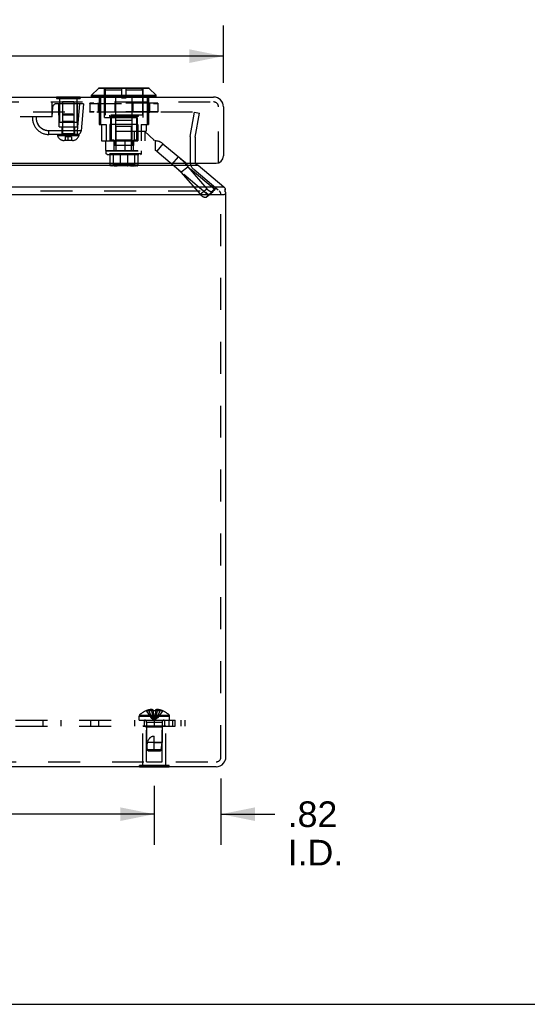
# Model space of a CAD drawing. Header units: inches. Extents: x 0 to 71, y 0 to 45.9.
# Tile 2 of 12: x 29.3 to 35.5, y 0 to 12. Entities that reach past the tile are written whole.
import ezdxf

# ---------------------------------------------------------------- set-up
doc = ezdxf.new("R2010")
doc.units = ezdxf.units.IN
doc.header["$LTSCALE"] = 3.902609
doc.header["$MEASUREMENT"] = 0
doc.linetypes.add('HIDDEN', pattern=[0.2, 0.1, -0.1])
doc.layers.get('0').update_dxf_attribs({"linetype": 'CONTINUOUS'})
for name, color, linetype in [('DEFAULT_2', 8, 'HIDDEN'), ('DIMENSIONS', 7, 'CONTINUOUS'), ('DOOR_ASSEMBLY', 7, 'CONTINUOUS'), ('SUBPANEL', 7, 'CONTINUOUS')]:
    doc.layers.add(name, color=color, linetype=linetype)
doc.styles.get("Standard").update_dxf_attribs({"font": 'arial.ttf'})
doc.dimstyles.new('DIMSTYLE_1', dxfattribs={"dimtxt": 0.313043, "dimasz": 0.417391, "dimexe": 0.09, "dimexo": 0.07, "dimgap": 0.0375, "dimtad": 0, "dimtih": 1, "dimtoh": 1, "dimzin": 4, "dimdsep": 46, "dimtxsty": 'Standard', "dimblk": '_FILLED', "dimblk1": '_FILLED', "dimblk2": '_FILLED', "dimcen": 0.09, "dimazin": 1, "dimtfac": 1, "dimtdec": 3, "dimtofl": 0, "dimtmove": 0, "dimatfit": 3, "dimldrblk": '_FILLED', "dimfxl": 0, "dimtolj": 1, "dimtzin": 4, "dimarcsym": 0})

# ---------------------------------------------------------------- blocks, each defined once
blk = doc.blocks.new('_FILLED')
at = {"color": 0, "linetype": 'ByBlock'}
blk.add_solid([(0, 0), (-1, 0.2), (-1, -0.2)], dxfattribs=at)
blk = doc.blocks.new('*D9')
at = {"layer": 'DIMENSIONS', "color": 2, "linetype": 'Continuous'}
for p, q in [((18.668, 2.67), (18.668, 1.948)), ((30.918, 2.67), (30.918, 1.948)), ((18.668, 2.324), (24.09, 2.324)), ((30.918, 2.324), (25.497, 2.324))]:
    blk.add_line(p, q, dxfattribs=at)
at = {"layer": 'DIMENSIONS', "color": 2, "linetype": 'Continuous', "xscale": 0.4173913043, "yscale": 0.4173913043, "zscale": 0.4173913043, "rotation": 180}
blk.add_blockref('_FILLED', (18.668, 2.324), dxfattribs=at)
at = {"layer": 'DIMENSIONS', "color": 2, "linetype": 'Continuous', "xscale": 0.4173913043, "yscale": 0.4173913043, "zscale": 0.4173913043}
blk.add_blockref('_FILLED', (30.918, 2.324), dxfattribs=at)
at = {"layer": 'DIMENSIONS', "color": 2, "linetype": 'Continuous', "insert": (24.793, 2.48), "char_height": 0.313, "width": 1.09391, "attachment_point": 2, "line_spacing_factor": 0.9}
blk.add_mtext('12.25', dxfattribs=at)
blk = doc.blocks.new('*D10')
at = {"layer": 'DIMENSIONS', "color": 2, "linetype": 'Continuous'}
for p, q in [((31.733, 2.758), (31.733, 1.948)), ((30.918, 2.607), (30.918, 1.948)), ((30.918, 2.324), (30.084, 2.324)), ((31.733, 2.324), (32.391, 2.324))]:
    blk.add_line(p, q, dxfattribs=at)
at = {"layer": 'DIMENSIONS', "color": 2, "linetype": 'Continuous', "xscale": 0.4173913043, "yscale": 0.4173913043, "zscale": 0.4173913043}
blk.add_blockref('_FILLED', (30.918, 2.324), dxfattribs=at)
at = {"layer": 'DIMENSIONS', "color": 2, "linetype": 'Continuous', "xscale": 0.4173913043, "yscale": 0.4173913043, "zscale": 0.4173913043, "rotation": 180}
blk.add_blockref('_FILLED', (31.733, 2.324), dxfattribs=at)
at = {"layer": 'DIMENSIONS', "color": 2, "linetype": 'Continuous', "insert": (32.548, 2.48), "char_height": 0.313, "width": 0.67845, "attachment_point": 1, "line_spacing_factor": 0.9}
blk.add_mtext('.82\\PI.D.', dxfattribs=at)
blk = doc.blocks.new('*D17')
at = {"layer": 'DIMENSIONS', "color": 2, "linetype": 'Continuous'}
for p, q in [((17.823, 11.26), (17.823, 11.963)), ((31.763, 11.26), (31.763, 11.963)), ((17.823, 11.588), (23.374, 11.588)), ((31.763, 11.588), (26.212, 11.588))]:
    blk.add_line(p, q, dxfattribs=at)
at = {"layer": 'DIMENSIONS', "color": 2, "linetype": 'Continuous', "xscale": 0.4173913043, "yscale": 0.4173913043, "zscale": 0.4173913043, "rotation": 180}
blk.add_blockref('_FILLED', (17.823, 11.588), dxfattribs=at)
at = {"layer": 'DIMENSIONS', "color": 2, "linetype": 'Continuous', "xscale": 0.4173913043, "yscale": 0.4173913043, "zscale": 0.4173913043}
blk.add_blockref('_FILLED', (31.763, 11.588), dxfattribs=at)
at = {"layer": 'DIMENSIONS', "color": 2, "linetype": 'Continuous', "insert": (24.793, 11.744), "char_height": 0.313, "width": 2.52529, "attachment_point": 2, "line_spacing_factor": 0.9}
blk.add_mtext('13.94 DOOR', dxfattribs=at)

msp = doc.modelspace()

# ---------------------------------------------------------------- linework, layer by layer
at = {"color": 3, "linetype": 'Continuous'}
for p, q in [((31.453, 10.251), (18.134, 10.251)), ((31.768, 9.988), (31.453, 10.251)), ((31.768, 9.988), (17.818, 9.988)), ((17.814, 9.896), (31.773, 9.896)), ((31.793, 3.023), (31.793, 9.896)), ((31.673, 2.903), (17.913, 2.903))]:
    msp.add_line(p, q, dxfattribs=at)
at = {"color": 7, "linetype": 'Continuous'}
for p, q in [((31.793, 9.896), (31.773, 9.896)), ((31.785, 9.929), (31.785, 9.961)), ((30.738, 2.899), (30.738, 2.903)), ((31.098, 2.899), (30.738, 2.899)), ((30.828, 2.899), (30.828, 2.903)), ((31.008, 2.899), (31.008, 2.903)), ((31.098, 2.899), (31.098, 2.903)), ((0, 0), (70.957, 0))]:
    msp.add_line(p, q, dxfattribs=at)
at = {"color": 3, "linetype": 'Continuous'}
for points in [[(31.453, 10.251), (31.449, 10.254), (31.445, 10.256), (31.441, 10.259), (31.437, 10.262), (31.433, 10.265), (31.428, 10.268), (31.424, 10.272), (31.42, 10.275), (31.417, 10.278)], [(31.768, 9.988), (31.769, 9.988), (31.77, 9.987), (31.77, 9.986), (31.771, 9.986), (31.771, 9.985), (31.772, 9.984)], [(31.776, 9.98), (31.775, 9.981), (31.774, 9.981), (31.774, 9.982), (31.773, 9.983), (31.773, 9.983), (31.772, 9.984)], [(31.776, 9.98), (31.776, 9.98), (31.776, 9.98), (31.777, 9.979), (31.777, 9.979), (31.778, 9.979), (31.778, 9.978)], [(31.778, 9.978), (31.779, 9.977), (31.78, 9.976), (31.781, 9.975), (31.782, 9.974), (31.783, 9.972), (31.783, 9.971), (31.784, 9.969), (31.784, 9.967), (31.785, 9.965), (31.785, 9.963), (31.785, 9.961)], [(31.785, 9.961), (31.785, 9.961), (31.785, 9.959), (31.785, 9.957), (31.784, 9.955), (31.784, 9.953), (31.783, 9.951), (31.783, 9.949), (31.782, 9.947)]]:
    msp.add_lwpolyline(points, dxfattribs=at)
for centre, start, end in [((31.673, 9.896), 0, 21.3693), ((31.673, 3.023), 319.5835, 360)]:
    msp.add_arc(centre, 0.12, start, end, dxfattribs=at)
at = {"color": 7, "linetype": 'Continuous'}
msp.add_arc((31.673, 3.023), 0.12, 270, 319.5835, dxfattribs=at)
at = {"layer": 'DEFAULT_2', "color": 8, "linetype": 'HIDDEN'}
for p, q in [((31.386, 10.904), (18.147, 10.904)), ((31.357, 10.607), (31.41, 10.904)), ((31.41, 10.904), (31.469, 10.893)), ((31.417, 10.596), (31.469, 10.893)), ((31.356, 10.586), (31.356, 10.297)), ((31.416, 10.586), (31.416, 10.297)), ((31.399, 10.205), (31.712, 9.942)), ((17.818, 9.942), (31.768, 9.942)), ((31.733, 3.023), (31.733, 9.896)), ((30.732, 3.521), (31.105, 3.521)), ((30.732, 3.474), (30.732, 3.521)), ((30.738, 3.535), (31.099, 3.535)), ((30.819, 3.587), (30.819, 3.588)), ((30.82, 3.588), (30.819, 3.587)), ((30.903, 3.588), (30.82, 3.588)), ((30.85, 3.588), (30.85, 3.598)), ((30.883, 3.588), (30.883, 3.603)), ((30.903, 3.588), (30.903, 3.598)), ((30.903, 3.588), (30.905, 3.565)), ((30.903, 3.588), (30.903, 3.587)), ((30.905, 3.566), (30.907, 3.544)), ((30.907, 3.544), (30.91, 3.523)), ((30.91, 3.523), (30.912, 3.503)), ((30.934, 3.588), (30.932, 3.565)), ((30.934, 3.598), (30.934, 3.588)), ((31.017, 3.588), (30.934, 3.588)), ((30.934, 3.588), (30.934, 3.587)), ((30.953, 3.588), (30.953, 3.603)), ((30.987, 3.588), (30.987, 3.598)), ((31.018, 3.587), (31.017, 3.588)), ((31.018, 3.588), (31.018, 3.587)), ((31.105, 3.474), (31.105, 3.521)), ((30.732, 3.474), (31.105, 3.474)), ((31.058, 3.399), (30.778, 3.399)), ((30.778, 2.92), (30.778, 3.399)), ((30.823, 3.389), (30.813, 3.399)), ((31.013, 3.389), (30.823, 3.389)), ((30.823, 2.962), (30.823, 3.389)), ((31.012, 3.446), (30.824, 3.446)), ((30.824, 3.446), (30.824, 3.199)), ((31.012, 3.446), (31.012, 3.199)), ((31.013, 3.389), (31.023, 3.399)), ((31.013, 2.962), (31.013, 3.389)), ((31.058, 2.92), (31.058, 3.399)), ((30.918, 3.099), (30.918, 3.279)), ((31.012, 3.199), (30.824, 3.199)), ((30.833, 3.109), (30.824, 3.199)), ((30.918, 3.199), (31.012, 3.199)), ((31.003, 3.109), (31.012, 3.199)), ((31.003, 3.109), (30.833, 3.109)), ((30.844, 3.099), (30.833, 3.109)), ((30.844, 3.099), (30.992, 3.099)), ((30.992, 3.099), (31.003, 3.109)), ((17.913, 2.963), (31.673, 2.963)), ((31.098, 2.92), (30.738, 2.92)), ((30.738, 2.903), (30.738, 2.92)), ((30.823, 2.962), (31.013, 2.962)), ((30.828, 2.903), (30.828, 2.92)), ((31.008, 2.903), (31.008, 2.92)), ((31.098, 2.903), (31.098, 2.92))]:
    msp.add_line(p, q, dxfattribs=at)
for points in [[(30.819, 3.587), (30.833, 3.565), (30.848, 3.544), (30.864, 3.523), (30.881, 3.503), (30.899, 3.483), (30.918, 3.464)], [(30.883, 3.603), (30.879, 3.602), (30.875, 3.602), (30.871, 3.602), (30.867, 3.601), (30.863, 3.6), (30.859, 3.6), (30.854, 3.599), (30.85, 3.598)], [(30.85, 3.588), (30.859, 3.566), (30.869, 3.544), (30.88, 3.523), (30.892, 3.503), (30.905, 3.483), (30.918, 3.464)], [(30.903, 3.598), (30.9, 3.599), (30.898, 3.6), (30.896, 3.6), (30.893, 3.601), (30.891, 3.602), (30.888, 3.602), (30.886, 3.602), (30.883, 3.603)], [(30.883, 3.588), (30.888, 3.566), (30.893, 3.544), (30.899, 3.523), (30.905, 3.503), (30.911, 3.483), (30.918, 3.464)], [(30.934, 3.587), (30.929, 3.588), (30.923, 3.588), (30.918, 3.588), (30.913, 3.588), (30.908, 3.588), (30.903, 3.587)], [(30.912, 3.503), (30.915, 3.483), (30.918, 3.464)], [(30.912, 3.503), (30.915, 3.483), (30.918, 3.464)], [(30.953, 3.588), (30.948, 3.566), (30.943, 3.544), (30.938, 3.523), (30.932, 3.503), (30.925, 3.483), (30.918, 3.464)], [(30.987, 3.588), (30.977, 3.566), (30.967, 3.544), (30.956, 3.523), (30.944, 3.503), (30.932, 3.483), (30.918, 3.464)], [(31.018, 3.587), (31.004, 3.565), (30.989, 3.544), (30.973, 3.523), (30.956, 3.503), (30.938, 3.483), (30.918, 3.464)], [(30.932, 3.566), (30.929, 3.544), (30.927, 3.523), (30.924, 3.503), (30.921, 3.483), (30.918, 3.464)], [(30.929, 3.544), (30.927, 3.523), (30.924, 3.503), (30.921, 3.483), (30.918, 3.464)], [(30.953, 3.603), (30.951, 3.602), (30.948, 3.602), (30.946, 3.602), (30.944, 3.601), (30.941, 3.6), (30.939, 3.6), (30.936, 3.599), (30.934, 3.598)], [(30.987, 3.598), (30.982, 3.599), (30.978, 3.6), (30.974, 3.6), (30.969, 3.601), (30.965, 3.602), (30.961, 3.602), (30.957, 3.602), (30.953, 3.603)], [(30.834, 3.199), (30.836, 3.207), (30.839, 3.214), (30.841, 3.22), (30.844, 3.226), (30.847, 3.232), (30.849, 3.237), (30.852, 3.242), (30.855, 3.246), (30.859, 3.25), (30.862, 3.253), (30.865, 3.257), (30.868, 3.26), (30.871, 3.262), (30.874, 3.265), (30.878, 3.267), (30.881, 3.269), (30.884, 3.271), (30.887, 3.273), (30.891, 3.274), (30.895, 3.276), (30.898, 3.277), (30.902, 3.278), (30.906, 3.278), (30.91, 3.279), (30.914, 3.279), (30.918, 3.279)], [(30.833, 3.109), (30.832, 3.121), (30.832, 3.132), (30.831, 3.144), (30.831, 3.156), (30.831, 3.167), (30.832, 3.179), (30.833, 3.189), (30.834, 3.199)], [(30.833, 3.109), (30.836, 3.107), (30.842, 3.102)]]:
    msp.add_lwpolyline(points, dxfattribs=at)
for centre, radius, start, end in [((31.476, 10.586), 0.12, 170, 180), ((31.476, 10.586), 0.06, 170, 180), ((31.476, 10.297), 0.12, 180, 230), ((31.476, 10.297), 0.06, 180, 207.2331), ((31.673, 9.896), 0.06, 0, 50), ((30.752, 3.521), 0.02, 133.5138, 180), ((30.918, 3.346), 0.262, 112.3357, 133.5138), ((30.918, 3.346), 0.261, 105.1941, 112.0894), ((30.918, 3.346), 0.261, 67.9106, 74.8059), ((30.918, 3.346), 0.262, 46.4862, 67.6643), ((31.085, 3.521), 0.02, 0, 46.4862), ((30.796, 3.446), 0.0282, 0, 90), ((31.04, 3.446), 0.0282, 90, 180), ((31.673, 3.023), 0.06, 270, 360)]:
    msp.add_arc(centre, radius, start, end, dxfattribs=at)
at = {"layer": 'DOOR_ASSEMBLY', "color": 7, "linetype": 'Continuous'}
for p, q in [((30.151, 11.11), (30.234, 11.193)), ((30.856, 11.193), (30.234, 11.193)), ((30.851, 11.195), (30.239, 11.195)), ((30.939, 11.11), (30.856, 11.193)), ((29.721, 11.092), (30.01, 11.092)), ((29.721, 11.092), (29.721, 11.088)), ((29.793, 11.092), (29.793, 11.088)), ((29.937, 11.092), (29.937, 11.088)), ((30.01, 11.092), (30.01, 11.088)), ((30.151, 11.11), (30.939, 11.11)), ((30.151, 11.091), (30.151, 11.11)), ((30.939, 11.091), (30.151, 11.091)), ((30.939, 11.091), (30.939, 11.11))]:
    msp.add_line(p, q, dxfattribs=at)
at = {"layer": 'DOOR_ASSEMBLY', "color": 8, "linetype": 'HIDDEN'}
for p, q in [((30.307, 10.84), (30.307, 11.195)), ((30.515, 11.195), (30.515, 11.078)), ((30.575, 11.078), (30.575, 11.195)), ((30.782, 10.84), (30.782, 11.195)), ((29.721, 11.088), (29.721, 11.071)), ((29.721, 11.071), (30.01, 11.071)), ((29.759, 11.071), (29.759, 10.779)), ((29.793, 11.088), (29.793, 11.071)), ((29.937, 11.088), (29.937, 11.071)), ((29.971, 11.071), (29.971, 10.779)), ((30.01, 11.088), (30.01, 11.071)), ((30.243, 11.088), (30.243, 10.752)), ((30.26, 11.088), (30.26, 10.752)), ((30.515, 11.173), (30.315, 11.173)), ((30.315, 11.173), (30.315, 10.866)), ((30.444, 11.088), (30.444, 10.752)), ((30.515, 11.078), (30.575, 11.078)), ((30.775, 11.173), (30.575, 11.173)), ((30.645, 11.088), (30.645, 10.752)), ((30.775, 11.173), (30.775, 10.866)), ((30.829, 11.088), (30.829, 10.752)), ((30.846, 11.088), (30.846, 10.752)), ((17.943, 11.028), (31.643, 11.028)), ((29.674, 10.963), (29.664, 10.845)), ((29.668, 10.845), (29.668, 11.028)), ((30.053, 11.005), (29.72, 11.005)), ((29.753, 10.724), (29.75, 11.005)), ((29.934, 11.029), (29.796, 11.029)), ((29.796, 11.029), (29.796, 10.64)), ((29.934, 11.029), (29.934, 10.64)), ((30.003, 11.005), (29.974, 10.676)), ((29.978, 10.724), (29.98, 11.005)), ((30.053, 11.005), (30.024, 10.676)), ((30.128, 11.01), (30.961, 11.01)), ((30.128, 11.01), (30.128, 10.906)), ((30.128, 11.01), (30.128, 10.906)), ((30.129, 11.01), (30.129, 10.906)), ((30.959, 11.013), (30.131, 11.013)), ((30.23, 11.01), (30.23, 10.906)), ((30.245, 11.01), (30.245, 10.906)), ((30.246, 11.01), (30.246, 10.906)), ((30.436, 11.01), (30.436, 10.906)), ((30.439, 11.01), (30.439, 10.906)), ((30.651, 11.01), (30.651, 10.906)), ((30.654, 11.01), (30.654, 10.906)), ((30.843, 11.01), (30.843, 10.906)), ((30.845, 11.01), (30.845, 10.906)), ((30.86, 11.01), (30.86, 10.906)), ((30.961, 11.01), (30.961, 10.906)), ((30.961, 11.01), (30.961, 10.906)), ((30.961, 11.01), (30.961, 10.906)), ((31.703, 10.278), (31.703, 10.968)), ((29.668, 10.845), (19.293, 10.845)), ((29.478, 10.832), (29.478, 10.832)), ((29.478, 10.832), (29.478, 10.832)), ((29.81, 10.88), (29.796, 10.866)), ((29.934, 10.866), (29.796, 10.866)), ((29.92, 10.88), (29.81, 10.88)), ((29.92, 10.88), (29.934, 10.866)), ((30.961, 10.906), (30.128, 10.906)), ((30.959, 10.904), (30.131, 10.904)), ((30.307, 10.84), (30.782, 10.84)), ((30.775, 10.866), (30.315, 10.866)), ((30.37, 10.866), (30.37, 10.85)), ((30.72, 10.85), (30.37, 10.85)), ((30.382, 10.84), (30.382, 10.552)), ((30.39, 10.85), (30.39, 10.56)), ((30.7, 10.85), (30.7, 10.56)), ((30.708, 10.84), (30.708, 10.671)), ((30.72, 10.866), (30.72, 10.85)), ((29.753, 10.724), (29.978, 10.724)), ((29.971, 10.779), (29.759, 10.779)), ((29.796, 10.789), (29.786, 10.779)), ((29.787, 10.724), (29.787, 10.63)), ((29.934, 10.789), (29.796, 10.789)), ((29.934, 10.789), (29.944, 10.779)), ((29.943, 10.724), (29.943, 10.63)), ((30.243, 10.752), (30.33, 10.752)), ((30.271, 10.752), (30.271, 10.552)), ((30.33, 10.752), (30.33, 10.552)), ((30.715, 10.752), (30.374, 10.752)), ((30.374, 10.752), (30.374, 10.552)), ((30.645, 10.803), (30.445, 10.803)), ((30.445, 10.803), (30.445, 10.495)), ((30.45, 10.732), (30.64, 10.732)), ((30.45, 10.432), (30.45, 10.732)), ((30.64, 10.432), (30.64, 10.732)), ((30.645, 10.803), (30.645, 10.495)), ((30.715, 10.752), (30.715, 10.552)), ((30.759, 10.752), (30.846, 10.752)), ((30.759, 10.752), (30.759, 10.552)), ((30.819, 10.752), (30.819, 10.671)), ((29.556, 10.694), (29.556, 10.694)), ((29.628, 10.643), (29.628, 10.676)), ((29.628, 10.63), (29.628, 10.676)), ((29.628, 10.63), (29.628, 10.643)), ((29.996, 10.63), (29.628, 10.63)), ((29.734, 10.63), (29.734, 10.615)), ((29.996, 10.615), (29.734, 10.615)), ((29.934, 10.64), (29.796, 10.64)), ((29.905, 10.601), (29.826, 10.601)), ((29.826, 10.601), (29.826, 10.559)), ((29.865, 10.557), (29.865, 10.61)), ((29.905, 10.601), (29.905, 10.559)), ((29.974, 10.676), (29.974, 10.63)), ((29.996, 10.63), (29.996, 10.615)), ((30.444, 10.671), (30.819, 10.671)), ((30.444, 10.671), (30.444, 10.552)), ((30.673, 10.671), (30.673, 10.552)), ((30.718, 10.67), (30.797, 10.67)), ((30.718, 10.552), (30.718, 10.67)), ((30.915, 10.56), (30.797, 10.67)), ((30.8, 10.671), (30.8, 10.552)), ((29.917, 10.557), (29.814, 10.557)), ((29.905, 10.559), (29.826, 10.559)), ((30.271, 10.552), (30.325, 10.552)), ((30.325, 10.552), (30.928, 10.552)), ((30.325, 10.434), (30.325, 10.552)), ((30.428, 10.56), (30.39, 10.56)), ((30.425, 10.434), (30.425, 10.552)), ((30.428, 10.56), (30.428, 10.495)), ((30.662, 10.495), (30.428, 10.495)), ((30.646, 10.56), (30.443, 10.56)), ((30.443, 10.56), (30.443, 10.495)), ((30.561, 10.434), (30.561, 10.552)), ((30.646, 10.56), (30.646, 10.495)), ((30.7, 10.56), (30.662, 10.56)), ((30.662, 10.56), (30.662, 10.495)), ((30.665, 10.434), (30.665, 10.552)), ((30.915, 10.552), (30.915, 10.56)), ((30.928, 10.552), (30.928, 10.434)), ((31.024, 10.517), (30.948, 10.426)), ((31.024, 10.517), (31.664, 9.98)), ((30.325, 10.434), (30.928, 10.434)), ((30.33, 10.432), (30.76, 10.432)), ((30.33, 10.395), (30.33, 10.432)), ((30.76, 10.395), (30.33, 10.395)), ((30.34, 10.386), (30.33, 10.395)), ((30.34, 10.386), (30.75, 10.386)), ((30.373, 10.386), (30.373, 10.256)), ((30.413, 10.386), (30.413, 10.256)), ((30.501, 10.386), (30.501, 10.256)), ((30.589, 10.386), (30.589, 10.256)), ((30.676, 10.386), (30.676, 10.256)), ((30.716, 10.386), (30.716, 10.256)), ((30.75, 10.386), (30.76, 10.395)), ((30.76, 10.395), (30.76, 10.432)), ((30.948, 10.426), (31.588, 9.889)), ((31.138, 10.267), (31.214, 10.358)), ((30.716, 10.256), (30.373, 10.256)), ((30.705, 10.246), (30.384, 10.246)), ((30.404, 10.256), (30.404, 10.25)), ((30.404, 10.25), (30.686, 10.25)), ((30.679, 10.257), (30.41, 10.257)), ((30.41, 10.257), (30.41, 10.256)), ((30.672, 10.258), (30.418, 10.258)), ((30.418, 10.258), (30.418, 10.257)), ((30.664, 10.259), (30.425, 10.259)), ((30.425, 10.259), (30.425, 10.258)), ((30.658, 10.25), (30.653, 10.25)), ((30.664, 10.259), (30.664, 10.258)), ((30.665, 10.246), (30.665, 10.246)), ((30.672, 10.258), (30.672, 10.257)), ((30.679, 10.257), (30.679, 10.256)), ((30.686, 10.256), (30.686, 10.25)), ((31.244, 10.169), (31.326, 10.237)), ((31.659, 9.957), (31.326, 10.237)), ((31.326, 10.237), (31.559, 9.967)), ((31.578, 9.889), (31.244, 10.169)), ((31.244, 10.169), (31.477, 9.9)), ((31.477, 9.9), (31.559, 9.967)), ((31.552, 9.864), (31.633, 9.931)), ((31.553, 9.865), (31.634, 9.932)), ((31.578, 9.889), (31.553, 9.865)), ((31.578, 9.889), (31.659, 9.957)), ((31.588, 9.889), (31.664, 9.98)), ((31.659, 9.957), (31.634, 9.932)), ((31.66, 9.959), (31.659, 9.957)), ((31.66, 9.959), (31.661, 9.961))]:
    msp.add_line(p, q, dxfattribs=at)
at = {"layer": 'DOOR_ASSEMBLY', "color": 3, "linetype": 'Continuous'}
for p, q in [((17.943, 11.088), (31.643, 11.088)), ((31.763, 10.968), (31.763, 10.368)), ((17.913, 10.278), (31.673, 10.278))]:
    msp.add_line(p, q, dxfattribs=at)
at = {"layer": 'DOOR_ASSEMBLY', "color": 8, "linetype": 'HIDDEN'}
for points in [[(30.13, 11.013), (30.13, 11.013), (30.129, 11.012), (30.129, 11.012), (30.129, 11.012), (30.128, 11.011), (30.128, 11.011), (30.128, 11.01)], [(30.128, 11.01), (30.128, 11.011), (30.128, 11.011), (30.129, 11.012), (30.129, 11.012), (30.129, 11.012), (30.13, 11.013), (30.13, 11.013), (30.131, 11.013)], [(30.131, 11.013), (30.13, 11.013), (30.13, 11.013), (30.13, 11.012), (30.129, 11.012), (30.129, 11.012), (30.129, 11.011), (30.129, 11.011), (30.129, 11.01)], [(30.247, 11.013), (30.247, 11.013), (30.246, 11.013), (30.246, 11.012), (30.245, 11.012), (30.245, 11.012), (30.245, 11.011), (30.245, 11.011), (30.245, 11.01)], [(30.247, 11.013), (30.247, 11.013), (30.247, 11.013), (30.247, 11.012), (30.247, 11.012), (30.247, 11.012), (30.246, 11.011), (30.246, 11.011), (30.246, 11.01)], [(30.438, 11.013), (30.438, 11.013), (30.437, 11.013), (30.437, 11.012), (30.437, 11.012), (30.436, 11.012), (30.436, 11.011), (30.436, 11.011), (30.436, 11.01)], [(30.438, 11.013), (30.438, 11.013), (30.438, 11.013), (30.438, 11.012), (30.438, 11.012), (30.439, 11.012), (30.439, 11.011), (30.439, 11.011), (30.439, 11.01)], [(30.652, 11.013), (30.651, 11.013), (30.651, 11.013), (30.651, 11.012), (30.651, 11.012), (30.651, 11.012), (30.651, 11.011), (30.651, 11.011), (30.651, 11.01)], [(30.652, 11.013), (30.652, 11.013), (30.652, 11.013), (30.653, 11.012), (30.653, 11.012), (30.653, 11.012), (30.653, 11.011), (30.654, 11.011), (30.654, 11.01)], [(30.842, 11.013), (30.843, 11.013), (30.843, 11.013), (30.844, 11.012), (30.844, 11.012), (30.845, 11.012), (30.845, 11.011), (30.845, 11.011), (30.845, 11.01)], [(30.842, 11.013), (30.842, 11.013), (30.843, 11.013), (30.843, 11.012), (30.843, 11.012), (30.843, 11.012), (30.843, 11.011), (30.843, 11.011), (30.843, 11.01)], [(30.959, 11.013), (30.959, 11.013), (30.959, 11.013), (30.96, 11.012), (30.96, 11.012), (30.96, 11.012), (30.96, 11.011), (30.961, 11.011), (30.961, 11.01)], [(30.959, 11.013), (30.96, 11.013), (30.96, 11.012), (30.961, 11.012), (30.961, 11.012), (30.961, 11.011), (30.961, 11.011), (30.961, 11.01)], [(30.961, 11.01), (30.961, 11.011), (30.961, 11.011), (30.961, 11.012), (30.961, 11.012), (30.96, 11.012), (30.96, 11.013), (30.959, 11.013), (30.959, 11.013)], [(29.478, 10.832), (29.478, 10.833), (29.478, 10.833), (29.478, 10.833), (29.478, 10.835), (29.478, 10.837), (29.479, 10.841), (29.479, 10.845)], [(29.478, 10.829), (29.478, 10.831), (29.478, 10.832)], [(29.628, 10.676), (29.595, 10.679), (29.565, 10.689), (29.538, 10.705), (29.515, 10.727), (29.497, 10.752), (29.484, 10.781), (29.479, 10.812), (29.479, 10.845)], [(30.13, 10.904), (30.13, 10.904), (30.129, 10.904), (30.129, 10.905), (30.129, 10.905), (30.128, 10.905), (30.128, 10.906), (30.128, 10.906)], [(30.128, 10.906), (30.128, 10.906), (30.128, 10.905), (30.129, 10.905), (30.129, 10.905), (30.129, 10.904), (30.13, 10.904), (30.13, 10.904), (30.131, 10.904)], [(30.131, 10.904), (30.13, 10.904), (30.13, 10.904), (30.13, 10.904), (30.129, 10.905), (30.129, 10.905), (30.129, 10.905), (30.129, 10.906), (30.129, 10.906)], [(30.247, 10.904), (30.247, 10.904), (30.246, 10.904), (30.246, 10.904), (30.245, 10.905), (30.245, 10.905), (30.245, 10.905), (30.245, 10.906), (30.245, 10.906)], [(30.247, 10.904), (30.247, 10.904), (30.247, 10.904), (30.247, 10.904), (30.247, 10.905), (30.247, 10.905), (30.246, 10.905), (30.246, 10.906), (30.246, 10.906)], [(30.438, 10.904), (30.438, 10.904), (30.437, 10.904), (30.437, 10.904), (30.437, 10.905), (30.436, 10.905), (30.436, 10.905), (30.436, 10.906), (30.436, 10.906)], [(30.438, 10.904), (30.438, 10.904), (30.438, 10.904), (30.438, 10.904), (30.438, 10.905), (30.439, 10.905), (30.439, 10.905), (30.439, 10.906), (30.439, 10.906)], [(30.652, 10.904), (30.651, 10.904), (30.651, 10.904), (30.651, 10.904), (30.651, 10.905), (30.651, 10.905), (30.651, 10.905), (30.651, 10.906), (30.651, 10.906)], [(30.652, 10.904), (30.652, 10.904), (30.652, 10.904), (30.653, 10.904), (30.653, 10.905), (30.653, 10.905), (30.653, 10.905), (30.654, 10.906), (30.654, 10.906)], [(30.842, 10.904), (30.842, 10.904), (30.843, 10.904), (30.843, 10.904), (30.843, 10.905), (30.843, 10.905), (30.843, 10.905), (30.843, 10.906), (30.843, 10.906)], [(30.842, 10.904), (30.843, 10.904), (30.843, 10.904), (30.844, 10.904), (30.844, 10.905), (30.845, 10.905), (30.845, 10.905), (30.845, 10.906), (30.845, 10.906)], [(30.959, 10.904), (30.96, 10.904), (30.96, 10.904), (30.961, 10.905), (30.961, 10.905), (30.961, 10.905), (30.961, 10.906), (30.961, 10.906)], [(30.959, 10.904), (30.959, 10.904), (30.959, 10.904), (30.96, 10.904), (30.96, 10.905), (30.96, 10.905), (30.96, 10.905), (30.961, 10.906), (30.961, 10.906)], [(30.959, 10.904), (30.959, 10.904), (30.96, 10.904), (30.96, 10.904), (30.961, 10.905), (30.961, 10.905), (30.961, 10.906), (30.961, 10.906), (30.961, 10.906)], [(29.478, 10.815), (29.478, 10.816), (29.478, 10.817), (29.478, 10.817), (29.478, 10.818), (29.478, 10.819), (29.478, 10.82), (29.478, 10.82), (29.478, 10.821), (29.478, 10.822), (29.478, 10.823), (29.478, 10.824), (29.478, 10.825), (29.478, 10.825), (29.478, 10.826), (29.478, 10.827), (29.478, 10.828), (29.478, 10.829)], [(29.484, 10.784), (29.483, 10.787), (29.483, 10.788), (29.482, 10.79), (29.482, 10.791), (29.481, 10.793), (29.481, 10.794), (29.481, 10.796), (29.48, 10.797), (29.48, 10.799), (29.48, 10.801), (29.48, 10.802), (29.479, 10.804), (29.479, 10.805), (29.479, 10.807), (29.479, 10.808), (29.479, 10.81), (29.478, 10.812), (29.478, 10.813), (29.478, 10.814), (29.478, 10.815)], [(29.541, 10.704), (29.539, 10.704), (29.538, 10.705), (29.537, 10.706), (29.536, 10.707), (29.535, 10.708), (29.533, 10.709), (29.532, 10.71), (29.531, 10.711), (29.53, 10.712), (29.529, 10.713), (29.527, 10.714), (29.526, 10.715), (29.525, 10.716), (29.524, 10.717), (29.523, 10.719), (29.522, 10.72), (29.52, 10.721), (29.519, 10.722), (29.518, 10.723), (29.517, 10.724), (29.516, 10.725), (29.515, 10.727), (29.513, 10.729), (29.511, 10.731), (29.51, 10.733), (29.508, 10.735), (29.506, 10.738), (29.504, 10.74), (29.503, 10.743), (29.501, 10.745), (29.499, 10.748), (29.498, 10.751), (29.496, 10.754), (29.495, 10.756), (29.493, 10.759), (29.492, 10.762), (29.49, 10.765), (29.489, 10.769), (29.488, 10.772), (29.486, 10.775), (29.485, 10.779), (29.484, 10.782), (29.484, 10.784)], [(29.55, 10.697), (29.549, 10.698), (29.549, 10.698), (29.548, 10.699), (29.547, 10.699), (29.547, 10.699), (29.546, 10.7), (29.545, 10.7), (29.545, 10.701), (29.544, 10.701), (29.543, 10.702), (29.543, 10.702), (29.542, 10.703), (29.541, 10.703), (29.541, 10.704)], [(29.555, 10.694), (29.552, 10.696), (29.551, 10.697), (29.55, 10.697)], [(29.556, 10.694), (29.556, 10.694), (29.555, 10.694)], [(29.974, 10.676), (29.626, 10.676), (29.625, 10.676), (29.624, 10.676), (29.622, 10.676), (29.621, 10.676), (29.619, 10.676), (29.618, 10.676), (29.616, 10.676), (29.615, 10.676), (29.613, 10.676), (29.612, 10.676), (29.61, 10.677), (29.608, 10.677), (29.607, 10.677), (29.605, 10.677), (29.603, 10.678), (29.602, 10.678), (29.6, 10.678), (29.598, 10.679), (29.596, 10.679), (29.594, 10.679), (29.591, 10.68), (29.589, 10.681), (29.587, 10.681), (29.585, 10.682), (29.583, 10.682), (29.582, 10.683), (29.58, 10.683), (29.578, 10.684), (29.577, 10.685), (29.575, 10.685), (29.574, 10.686), (29.573, 10.686), (29.571, 10.687), (29.57, 10.687), (29.569, 10.688), (29.568, 10.688), (29.567, 10.688), (29.567, 10.688), (29.566, 10.689), (29.562, 10.691), (29.559, 10.692), (29.557, 10.693), (29.557, 10.693), (29.556, 10.694), (29.556, 10.694)], [(29.826, 10.601), (29.828, 10.602), (29.83, 10.603), (29.832, 10.604), (29.834, 10.604), (29.837, 10.605), (29.839, 10.606), (29.841, 10.606), (29.843, 10.607), (29.845, 10.608), (29.848, 10.608), (29.85, 10.608), (29.852, 10.609), (29.854, 10.609), (29.856, 10.609), (29.859, 10.61), (29.861, 10.61), (29.863, 10.61), (29.865, 10.61)], [(29.905, 10.601), (29.903, 10.602), (29.9, 10.603), (29.898, 10.604), (29.896, 10.604), (29.894, 10.605), (29.892, 10.606), (29.889, 10.606), (29.887, 10.607), (29.885, 10.608), (29.883, 10.608), (29.881, 10.608), (29.878, 10.609), (29.876, 10.609), (29.874, 10.609), (29.872, 10.61), (29.87, 10.61), (29.867, 10.61), (29.865, 10.61)], [(30.009, 10.674), (30.004, 10.674), (29.999, 10.674), (29.993, 10.674), (29.987, 10.675), (29.981, 10.675), (29.974, 10.676)], [(30.024, 10.676), (30.023, 10.675), (30.022, 10.675), (30.02, 10.674), (30.017, 10.674), (30.014, 10.674), (30.009, 10.674)], [(31.214, 10.358), (31.223, 10.35), (31.231, 10.342), (31.24, 10.334), (31.249, 10.326), (31.257, 10.318), (31.265, 10.31), (31.273, 10.301), (31.281, 10.292), (31.289, 10.283), (31.297, 10.274), (31.304, 10.265), (31.312, 10.256), (31.319, 10.246), (31.326, 10.237)], [(30.384, 10.246), (30.383, 10.246), (30.382, 10.246), (30.38, 10.246), (30.379, 10.247), (30.378, 10.248), (30.377, 10.248), (30.376, 10.249), (30.375, 10.251), (30.374, 10.252), (30.374, 10.253), (30.373, 10.254), (30.373, 10.256)], [(30.422, 10.246), (30.421, 10.246), (30.42, 10.246), (30.419, 10.246), (30.418, 10.247), (30.417, 10.248), (30.416, 10.248), (30.415, 10.249), (30.415, 10.25), (30.414, 10.252), (30.414, 10.253), (30.414, 10.254), (30.413, 10.256)], [(30.425, 10.246), (30.425, 10.246), (30.426, 10.246), (30.427, 10.246), (30.427, 10.247), (30.427, 10.248), (30.428, 10.248), (30.428, 10.249), (30.428, 10.25)], [(30.425, 10.246), (30.43, 10.246), (30.437, 10.246), (30.444, 10.246), (30.45, 10.246), (30.457, 10.246), (30.463, 10.246)], [(30.425, 10.246), (30.426, 10.246), (30.427, 10.246), (30.428, 10.246), (30.43, 10.246)], [(30.428, 10.25), (30.429, 10.25), (30.431, 10.25), (30.432, 10.25), (30.437, 10.25)], [(30.43, 10.246), (30.433, 10.246), (30.434, 10.247), (30.436, 10.247), (30.439, 10.247), (30.441, 10.247), (30.443, 10.247), (30.446, 10.247), (30.448, 10.247), (30.45, 10.246), (30.455, 10.246)], [(30.437, 10.25), (30.439, 10.25), (30.441, 10.25), (30.443, 10.25), (30.445, 10.25), (30.447, 10.25), (30.449, 10.25), (30.452, 10.25)], [(30.452, 10.25), (30.456, 10.25), (30.458, 10.25), (30.46, 10.25), (30.462, 10.25), (30.464, 10.25), (30.465, 10.25)], [(30.455, 10.246), (30.457, 10.246), (30.459, 10.246), (30.461, 10.246), (30.463, 10.246)], [(30.463, 10.246), (30.464, 10.246), (30.464, 10.246), (30.464, 10.246), (30.465, 10.247), (30.465, 10.248), (30.465, 10.248), (30.465, 10.249), (30.465, 10.25)], [(30.504, 10.246), (30.503, 10.246), (30.503, 10.246), (30.503, 10.246), (30.502, 10.247), (30.502, 10.248), (30.502, 10.248), (30.501, 10.249), (30.501, 10.251), (30.501, 10.252), (30.501, 10.253), (30.501, 10.254), (30.501, 10.256)], [(30.586, 10.246), (30.586, 10.246), (30.587, 10.246), (30.587, 10.246), (30.587, 10.247), (30.588, 10.248), (30.588, 10.248), (30.588, 10.249), (30.588, 10.251), (30.589, 10.252), (30.589, 10.253), (30.589, 10.254), (30.589, 10.256)], [(30.631, 10.25), (30.629, 10.25), (30.628, 10.25), (30.626, 10.25), (30.624, 10.25)], [(30.626, 10.246), (30.626, 10.246), (30.625, 10.246), (30.625, 10.246), (30.625, 10.247), (30.624, 10.248), (30.624, 10.248), (30.624, 10.249), (30.624, 10.25)], [(30.639, 10.246), (30.634, 10.246), (30.632, 10.246), (30.63, 10.246), (30.628, 10.246), (30.626, 10.246)], [(30.626, 10.246), (30.632, 10.246), (30.639, 10.246), (30.646, 10.246), (30.653, 10.246), (30.659, 10.246), (30.665, 10.246)], [(30.653, 10.25), (30.651, 10.25), (30.649, 10.25), (30.647, 10.25), (30.645, 10.25), (30.642, 10.25), (30.64, 10.25), (30.638, 10.25), (30.631, 10.25)], [(30.657, 10.246), (30.655, 10.247), (30.653, 10.247), (30.651, 10.247), (30.649, 10.247), (30.646, 10.247), (30.644, 10.247), (30.641, 10.247), (30.639, 10.246)], [(30.665, 10.246), (30.664, 10.246), (30.663, 10.246), (30.661, 10.246), (30.66, 10.246), (30.657, 10.246)], [(30.661, 10.25), (30.66, 10.25), (30.659, 10.25), (30.658, 10.25)], [(30.665, 10.246), (30.664, 10.246), (30.663, 10.246), (30.663, 10.246), (30.662, 10.247), (30.662, 10.248), (30.662, 10.248), (30.662, 10.249), (30.661, 10.25)], [(30.668, 10.246), (30.669, 10.246), (30.67, 10.246), (30.671, 10.246), (30.672, 10.247), (30.672, 10.248), (30.673, 10.248), (30.674, 10.249), (30.675, 10.25), (30.675, 10.252), (30.676, 10.253), (30.676, 10.254), (30.676, 10.256)], [(30.705, 10.246), (30.707, 10.246), (30.708, 10.246), (30.709, 10.246), (30.71, 10.247), (30.712, 10.248), (30.713, 10.248), (30.714, 10.249), (30.715, 10.251), (30.715, 10.252), (30.716, 10.253), (30.716, 10.254), (30.716, 10.256)], [(31.138, 10.267), (31.152, 10.256), (31.165, 10.244), (31.179, 10.232), (31.192, 10.219), (31.206, 10.207), (31.219, 10.195), (31.232, 10.182), (31.244, 10.169)], [(31.552, 9.864), (31.551, 9.863), (31.55, 9.863), (31.549, 9.862), (31.548, 9.861), (31.547, 9.861), (31.546, 9.861), (31.545, 9.86), (31.544, 9.86), (31.543, 9.86), (31.542, 9.86), (31.54, 9.86), (31.539, 9.86), (31.538, 9.86), (31.536, 9.86), (31.535, 9.86), (31.533, 9.86), (31.532, 9.861), (31.53, 9.861), (31.529, 9.862), (31.527, 9.862), (31.526, 9.863), (31.524, 9.863), (31.522, 9.864), (31.521, 9.865), (31.519, 9.865), (31.517, 9.866), (31.515, 9.867), (31.514, 9.868), (31.512, 9.869), (31.51, 9.87), (31.508, 9.872), (31.507, 9.873), (31.505, 9.874), (31.503, 9.875), (31.501, 9.877), (31.499, 9.878), (31.498, 9.879), (31.496, 9.881), (31.494, 9.882), (31.492, 9.884), (31.491, 9.886), (31.489, 9.887), (31.487, 9.889), (31.485, 9.891), (31.484, 9.892), (31.482, 9.894), (31.48, 9.896), (31.479, 9.898), (31.477, 9.9)], [(31.633, 9.931), (31.633, 9.931), (31.632, 9.93), (31.631, 9.93), (31.63, 9.929), (31.629, 9.929), (31.628, 9.929), (31.627, 9.928), (31.626, 9.928), (31.624, 9.928), (31.623, 9.928), (31.622, 9.928), (31.62, 9.928), (31.619, 9.928), (31.618, 9.928), (31.616, 9.928), (31.615, 9.928), (31.613, 9.929), (31.612, 9.929), (31.61, 9.929), (31.609, 9.93), (31.607, 9.93), (31.605, 9.931), (31.604, 9.932), (31.602, 9.933), (31.6, 9.933), (31.599, 9.934), (31.597, 9.935), (31.595, 9.936), (31.593, 9.937), (31.592, 9.938), (31.59, 9.939), (31.588, 9.941), (31.586, 9.942), (31.585, 9.943), (31.583, 9.944), (31.581, 9.946), (31.579, 9.947), (31.577, 9.949), (31.576, 9.95), (31.574, 9.952), (31.572, 9.953), (31.57, 9.955), (31.569, 9.957), (31.567, 9.958), (31.565, 9.96), (31.564, 9.962), (31.562, 9.964), (31.56, 9.966), (31.559, 9.967)], [(31.588, 9.889), (31.588, 9.89), (31.587, 9.89), (31.587, 9.89), (31.586, 9.89), (31.586, 9.891), (31.585, 9.891), (31.584, 9.891), (31.583, 9.891), (31.583, 9.891), (31.582, 9.89), (31.581, 9.89), (31.58, 9.89), (31.579, 9.89), (31.578, 9.889)], [(31.619, 9.926), (31.619, 9.926), (31.619, 9.926), (31.619, 9.926), (31.619, 9.926), (31.619, 9.925), (31.618, 9.925), (31.618, 9.925), (31.618, 9.924), (31.617, 9.924), (31.617, 9.923), (31.616, 9.923), (31.616, 9.922), (31.615, 9.922), (31.614, 9.921), (31.614, 9.92), (31.613, 9.92), (31.612, 9.919), (31.611, 9.918), (31.61, 9.917), (31.61, 9.916), (31.609, 9.915), (31.608, 9.915), (31.607, 9.914), (31.606, 9.913), (31.604, 9.912), (31.603, 9.911)], [(31.634, 9.932), (31.634, 9.932), (31.633, 9.931)], [(31.665, 9.972), (31.665, 9.971), (31.665, 9.969), (31.664, 9.968), (31.663, 9.966), (31.663, 9.965), (31.662, 9.963), (31.661, 9.961)], [(31.661, 9.961), (31.662, 9.962), (31.662, 9.964), (31.663, 9.966), (31.664, 9.967), (31.664, 9.968), (31.665, 9.97), (31.665, 9.971)], [(31.665, 9.973), (31.666, 9.974), (31.666, 9.975), (31.666, 9.976), (31.666, 9.977), (31.666, 9.978), (31.665, 9.978), (31.665, 9.979), (31.665, 9.979), (31.664, 9.98)], [(31.664, 9.98), (31.665, 9.979), (31.665, 9.979), (31.665, 9.978), (31.666, 9.977), (31.666, 9.976), (31.666, 9.976), (31.666, 9.974), (31.666, 9.973), (31.665, 9.972)], [(31.553, 9.865), (31.552, 9.864), (31.552, 9.864)]]:
    msp.add_lwpolyline(points, dxfattribs=at)
at = {"layer": 'DOOR_ASSEMBLY', "color": 7, "linetype": 'Continuous'}
for centre, radius, start, end in [((30.239, 11.188), 0.0071, 90, 135), ((30.851, 11.188), 0.0071, 45, 90), ((30.154, 11.091), 0.00305, 180, 270.0001), ((30.936, 11.091), 0.00305, 269.9999, 360)]:
    msp.add_arc(centre, radius, start, end, dxfattribs=at)
at = {"layer": 'DOOR_ASSEMBLY', "color": 8, "linetype": 'HIDDEN'}
for centre, radius, start, end in [((30.337, 11.173), 0.0218, 90, 180), ((30.753, 11.173), 0.0218, 0, 90), ((29.72, 10.959), 0.046, 90, 175), ((30.227, 11.01), 0.00273, 0, 90), ((30.862, 11.01), 0.00273, 90, 180), ((31.643, 10.968), 0.06, 0, 90), ((29.628, 10.83), 0.2, 175.6988, 270), ((30.227, 10.906), 0.00273, 270, 360), ((30.862, 10.906), 0.00273, 180, 270), ((29.814, 10.641), 0.0836, 197.8323, 270), ((29.786, 10.64), 0.01, 270, 360), ((29.917, 10.641), 0.0836, 270, 342.1677), ((29.944, 10.64), 0.01, 180, 270), ((29.974, 10.68), 0.05, 270, 355), ((29.823, 10.559), 0.00237, 270, 360), ((29.907, 10.559), 0.00237, 180, 270), ((30.928, 10.402), 0.15, 50, 90), ((30.928, 10.402), 0.032, 50, 90), ((30.4, 10.25), 0.004, 270, 360), ((30.69, 10.25), 0.004, 180, 270)]:
    msp.add_arc(centre, radius, start, end, dxfattribs=at)
at = {"layer": 'DOOR_ASSEMBLY', "color": 3, "linetype": 'Continuous'}
for centre, radius, start, end in [((31.643, 10.968), 0.12, 0, 90), ((31.673, 10.368), 0.09, 270, 360)]:
    msp.add_arc(centre, radius, start, end, dxfattribs=at)
at = {"layer": 'SUBPANEL', "color": 8, "linetype": 'HIDDEN'}
for p, q in [((18.293, 3.474), (31.293, 3.474)), ((18.293, 3.399), (31.293, 3.399)), ((29.559, 3.399), (29.559, 3.474)), ((29.777, 3.399), (29.777, 3.474)), ((30.136, 3.474), (30.136, 3.399)), ((30.237, 3.474), (30.237, 3.399)), ((30.676, 3.474), (30.676, 3.399)), ((30.793, 3.474), (30.793, 3.399)), ((30.918, 3.474), (30.918, 3.399)), ((31.043, 3.474), (31.043, 3.399)), ((31.099, 3.399), (31.099, 3.474)), ((31.139, 3.474), (31.139, 3.399)), ((31.168, 3.474), (31.168, 3.399)), ((31.242, 3.474), (31.242, 3.399)), ((31.293, 3.474), (31.293, 3.399))]:
    msp.add_line(p, q, dxfattribs=at)

# ---------------------------------------------------------------- dimensions: what is measured, and where the dimension line sits
at = {"layer": 'DIMENSIONS', "color": 2, "linetype": 'Continuous'}
for base, p1, p2, text, picture, middle in [((17.823, 11.588), (31.763, 12.033), (17.823, 12.033), '<> DOOR', '*D17', (24.793, 11.588)), ((30.918297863, 2.323641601), (31.733297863, 2.827600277), (30.918297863, 1.877989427), '<>\\PI.D.', '*D10', (32.886908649, 2.088858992))]:
    dim = msp.add_linear_dim(base=base, p1=p1, p2=p2, angle=180, text=text, dimstyle='DIMSTYLE_1', dxfattribs=at)
    dim.commit()
    dim.dimension.update_dxf_attribs({"geometry": picture, "text_midpoint": middle, "dimtype": 160})
dim = msp.add_linear_dim(base=(30.918, 2.324), p1=(18.668, 1.878), p2=(30.918, 1.878), dimstyle='DIMSTYLE_1', dxfattribs=at)
dim.commit()
dim.dimension.update_dxf_attribs({"geometry": '*D9', "text_midpoint": (24.808, 2.322), "dimtype": 160})

doc.saveas('drawing.dxf')
